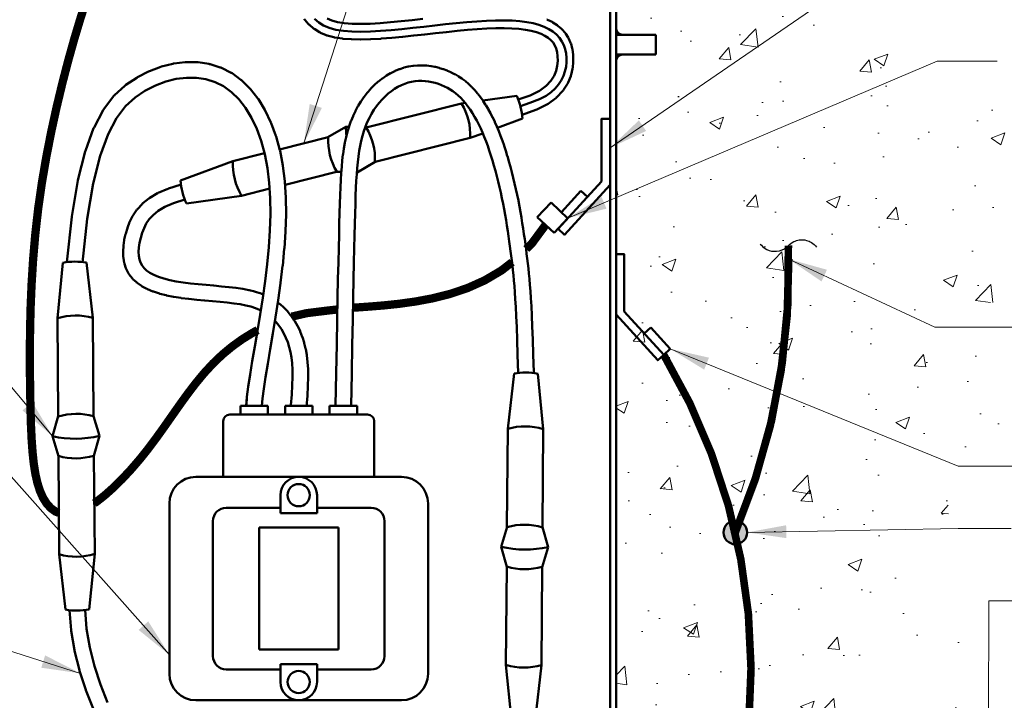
# Model space of a CAD drawing. Header units: inches. Extents: x 0 to 21.3, y 0 to 11.
# Tile 4 of 7: x 2.5 to 5.7, y 6.3 to 8.4. Entities that reach past the tile are written whole.
import ezdxf

# ---------------------------------------------------------------- set-up
doc = ezdxf.new("R2010")
doc.units = ezdxf.units.IN
doc.header["$LTSCALE"] = 0.375
doc.header["$MEASUREMENT"] = 0
doc.layers.get('0').update_dxf_attribs({"linetype": 'CONTINUOUS', "lineweight": 35})
for name, color, linetype, lineweight in [('E-AFLD-CIRC-SERS', 203, 'CONTINUOUS', 50), ('E-AFLD-DEVC', 23, 'CONTINUOUS', 50), ('E-AFLD-LITE-RUNW', 203, 'CONTINUOUS', 50), ('E-GRND-EQUI', 83, 'CONTINUOUS', 50), ('G-ANNO-PATT', 252, 'CONTINUOUS', 18), ('S-SLAB-EDGE', 41, 'CONTINUOUS', 35)]:
    doc.layers.add(name, color=color, linetype=linetype, lineweight=lineweight)
doc.layers.add('G-ANNO-TEXT', color=7, linetype='CONTINUOUS')
doc.styles.add('01-E-BLDG-1_1', font='arial.ttf', dxfattribs={"height": 0.09375})
doc.dimstyles.new('01-E-BLDG-1_1', dxfattribs={"dimtxt": 0.09375, "dimasz": 0.125, "dimexe": 0.0625, "dimexo": 0.0625, "dimgap": 0.0625, "dimtad": 1, "dimdec": 4, "dimzin": 3, "dimdsep": 46, "dimlunit": 4, "dimtxsty": '01-E-BLDG-1_1', "dimcen": 0.0625, "dimclrd": 1, "dimclre": 1, "dimclrt": 256, "dimazin": 0, "dimtfac": 1, "dimtdec": 4, "dimtmove": 1, "dimatfit": 3, "dimfxl": 1, "dimfrac": 2, "dimtolj": 1, "dimtzin": 3, "dimlwd": 0, "dimlwe": 0, "dimarcsym": 0})

# ---------------------------------------------------------------- blocks, each defined once
blk = doc.blocks.new('G-TSQIG')
at = {"color": 0, "linetype": 'ByBlock', "lineweight": -2}
blk.add_spline([(0.0118, 0.0893), (-0.0035, 0.0751), (-0.0147, 0.0481), (-0.009, 0.0131), (0, 0), (0.0112, -0.0179), (0.0152, -0.0359), (0.0121, -0.059), (0.0042, -0.0741), (-0.0118, -0.0893)], degree=3, dxfattribs=at)
blk = doc.blocks.new('G-TDT2')
at = {"linetype": 'ByBlock', "lineweight": -2}
h = blk.add_hatch(color=256, dxfattribs=at)
edge = h.paths.add_edge_path()
edge.add_arc((0, 0), 0.0444, 0, 360)
at = {"color": 0, "linetype": 'ByBlock', "lineweight": -2}
blk.add_circle((0, 0), 0.0444, dxfattribs=at)

msp = doc.modelspace()

# ---------------------------------------------------------------- hatches: boundary and pattern name
at = {"layer": 'G-ANNO-PATT'}
h = msp.add_hatch(dxfattribs=at)
h.set_pattern_fill('AR-CONC', color=256, scale=0.0625, style=0)
h.set_pattern_definition([(50, (-0.77263, 0), (0.448288, -0.03922), [0.046875, -0.515625]), (355, (-0.77263, 0), (-0.08672, 0.47012), [0.0375, -0.4125]), (100.4514, (-0.73527, -0.00327), (0.361568, 0.4309), [0.039838, -0.438214]), (46.184, (-0.77263, 0.125), (0.667026, -0.10345), [0.070312, -0.773437]), (96.6356, (-0.71705, 0.1164), (0.584164, 0.608824), [0.059756, -0.65732]), (351.184, (-0.7726, 0.125), (0.584164, 0.608824), [0.05625, -0.61875]), (21, (-0.71013, 0.09375), (0.373067, -0.251637), [0.046875, -0.515625]), (326, (-0.71013, 0.09375), (0.152072, 0.453219), [0.0375, -0.4125]), (71.4514, (-0.67904, 0.0728), (0.525139, 0.201582), [0.039838, -0.438214]), (37.5, (-0.77263, 0), (0.0076, 0.2080587), [0, -0.4075, 0, -0.41875, 0, -0.4140625]), (7.5, (-0.77263, 0), (0.1644185, 0.2465073), [0, -0.23875, 0, -0.398125, 0, -0.1578125]), (327.5, (-0.912, 0), (0.333639, -0.0140968), [0, -0.15625, 0, -0.4875, 0, -0.646875]), (317.5, (-0.9745, 0), (0.3644914, 0.0625656), [0, -0.203125, 0, -0.32375, 0, -0.459375])])
edge = h.paths.add_edge_path()
edge.add_line((5.3161, 5.97464), (5.28374, 5.97464))
edge.add_line((5.28374, 5.97464), (5.56935, 5.99944))
edge.add_line((5.56935, 5.99944), (5.49285, 6.69767))
edge.add_line((5.49285, 6.69767), (5.47383, 7.04492))
edge.add_line((5.47383, 7.04492), (5.70291, 7.0591))
edge.add_line((5.70291, 7.0591), (5.70696, 7.3973))
edge.add_line((5.70696, 7.3973), (5.44139, 7.39123))
edge.add_line((5.44139, 7.39123), (5.40704, 7.5194))
edge.add_line((5.40704, 7.5194), (6.65607, 7.56598))
edge.add_line((6.65607, 7.56598), (6.71539, 7.76825))
edge.add_line((6.71539, 7.76825), (5.6997, 7.77322))
edge.add_line((5.6997, 7.77322), (5.67445, 8.21401))
edge.add_line((5.67445, 8.21401), (5.38789, 8.12943))
edge.add_line((5.38789, 8.12943), (5.37767, 8.28868))
edge.add_line((5.37767, 8.28868), (5.37223, 8.37616))
edge.add_line((5.37223, 8.37616), (6.82442, 8.40109))
edge.add_line((6.82442, 8.40109), (6.80518, 8.63814))
edge.add_line((6.80518, 8.63814), (5.43159, 8.64311))
edge.add_line((5.43159, 8.64311), (5.42448, 8.80665))
edge.add_line((5.42448, 8.80665), (6.74372, 8.88717))
edge.add_line((6.74372, 8.88717), (6.72065, 9.2299))
edge.add_line((6.72065, 9.2299), (5.31393, 9.2299))
edge.add_line((5.31393, 9.2299), (4.44418, 9.2299))
edge.add_line((4.44418, 9.2299), (4.42308, 8.99712))
edge.add_line((4.42308, 8.99712), (4.42308, 8.40321))
edge.add_arc((4.44429, 8.40321), 0.02121, 180, 270)
edge.add_line((4.44429, 8.382), (4.55032, 8.382))
edge.add_line((4.55032, 8.382), (4.55032, 8.31838))
edge.add_line((4.55032, 8.31838), (4.44429, 8.31838))
edge.add_arc((4.44429, 8.29718), 0.02121, 90, 180)
edge.add_line((4.42308, 8.29718), (4.42298, 5.67939))
edge.add_arc((4.42298, 5.6464), 0.03299, 0, 90, ccw=False)
edge.add_line((4.45597, 5.6464), (4.45597, 5.61475))
edge.add_line((4.45597, 5.61475), (5.3161, 5.61475))
edge.add_line((5.3161, 5.61475), (5.3161, 5.97464))

# ---------------------------------------------------------------- linework, layer by layer
at = {"layer": 'E-AFLD-CIRC-SERS'}
for p, q in [((3.47422, 8.42047), (3.46073, 8.43199)), ((3.97859, 8.42426), (3.94648, 8.42168)), ((4.00939, 8.42618), (3.97859, 8.42426)), ((4.03865, 8.42729), (4.00939, 8.42618)), ((4.06617, 8.42748), (4.03865, 8.42729)), ((4.09191, 8.4267), (4.06617, 8.42748)), ((4.11586, 8.42492), (4.09191, 8.4267)), ((4.13801, 8.42212), (4.11586, 8.42492)), ((3.48991, 8.41093), (3.47422, 8.42047)), ((3.50808, 8.40335), (3.48991, 8.41093)), ((3.52902, 8.39772), (3.50808, 8.40335)), ((3.5529, 8.39399), (3.52902, 8.39772)), ((3.57947, 8.39199), (3.5529, 8.39399)), ((3.60836, 8.39148), (3.57947, 8.39199)), ((3.63919, 8.39224), (3.60836, 8.39148)), ((3.6716, 8.39407), (3.63919, 8.39224)), ((3.70523, 8.39672), (3.6716, 8.39407)), ((3.73971, 8.39998), (3.70523, 8.39672)), ((3.77466, 8.40363), (3.73971, 8.39998)), ((3.80975, 8.40746), (3.77466, 8.40363)), ((3.84471, 8.41132), (3.80975, 8.40746)), ((3.87931, 8.41507), (3.84471, 8.41132)), ((3.91331, 8.41857), (3.87931, 8.41507)), ((3.94648, 8.42168), (3.91331, 8.41857)), ((4.15836, 8.41826), (4.13801, 8.42212)), ((4.1769, 8.41332), (4.15836, 8.41826)), ((4.19362, 8.40727), (4.1769, 8.41332)), ((4.20852, 8.40008), (4.19362, 8.40727)), ((4.2216, 8.39175), (4.20852, 8.40008)), ((4.23288, 8.38235), (4.2216, 8.39175)), ((4.24242, 8.37195), (4.23288, 8.38235)), ((4.25025, 8.36067), (4.24242, 8.37195)), ((4.25642, 8.34858), (4.25025, 8.36067)), ((4.26096, 8.33578), (4.25642, 8.34858)), ((4.26392, 8.32235), (4.26096, 8.33578)), ((4.26534, 8.30839), (4.26392, 8.32235)), ((4.26525, 8.29401), (4.26534, 8.30839)), ((4.26023, 8.26473), (4.26357, 8.27938)), ((4.26357, 8.27938), (4.26525, 8.29401)), ((4.23945, 8.22263), (4.24826, 8.23615)), ((4.24826, 8.23615), (4.25516, 8.25025)), ((4.25516, 8.25025), (4.26023, 8.26473)), ((4.21582, 8.19818), (4.22867, 8.2099)), ((4.22867, 8.2099), (4.23945, 8.22263)), ((4.10607, 8.18711), (3.9981, 8.17197)), ((4.14849, 8.16459), (4.17898, 8.17663)), ((4.17898, 8.17663), (4.20024, 8.18741)), ((4.20024, 8.18741), (4.21582, 8.19818)), ((3.62608, 8.08581), (3.93018, 8.16245)), ((3.94206, 8.16412), (3.93018, 8.16245)), ((4.11799, 8.15436), (4.14849, 8.16459)), ((4.12447, 8.11411), (4.04462, 8.08455)), ((3.56073, 8.0881), (3.50344, 8.05463)), ((3.56073, 8.0881), (3.57063, 8.08775)), ((3.6226, 8.08593), (3.62703, 8.08578)), ((3.50426, 8.05511), (3.34947, 8.0161)), ((3.9579, 8.05246), (3.65468, 7.97604)), ((3.99799, 8.0673), (3.9579, 8.05246)), ((3.30129, 8.00396), (3.20017, 7.97847)), ((3.03359, 7.91682), (3.20017, 7.97847)), ((3.65468, 7.97604), (3.59734, 7.94283)), ((3.36671, 7.90347), (3.5311, 7.9449)), ((3.5311, 7.9449), (3.54624, 7.94443)), ((3.59595, 7.94288), (3.59734, 7.94283)), ((3.22788, 7.86848), (3.3177, 7.89112)), ((3.05199, 7.84382), (3.22788, 7.86848)), ((2.65794, 7.65428), (2.64017, 7.47756)), ((2.73322, 7.65483), (2.75359, 7.4784)), ((2.64017, 7.47756), (2.64246, 7.1649)), ((2.75589, 7.16481), (2.75359, 7.4784)), ((4.09781, 7.30124), (4.07744, 7.1248)), ((4.17309, 7.30068), (4.19086, 7.12397)), ((2.77454, 7.10214), (2.75562, 7.16573)), ((2.64246, 7.1649), (2.62474, 7.10104)), ((4.07514, 6.81122), (4.07744, 7.1248)), ((4.19086, 7.12397), (4.18857, 6.8113)), ((2.6434, 7.03745), (2.62474, 7.10104)), ((2.77454, 7.10214), (2.75656, 7.03828)), ((2.6457, 6.72478), (2.6434, 7.03745)), ((2.75681, 7.0392), (2.75912, 6.72562)), ((4.05649, 6.74855), (4.07541, 6.81213)), ((4.18857, 6.8113), (4.20629, 6.74745)), ((2.74134, 6.5489), (2.75912, 6.72562)), ((4.05649, 6.74855), (4.07448, 6.68469)), ((4.18763, 6.68386), (4.20629, 6.74745)), ((2.66606, 6.54835), (2.6457, 6.72478)), ((4.07422, 6.68561), (4.07191, 6.37202)), ((4.18534, 6.37119), (4.18763, 6.68386)), ((4.08969, 6.19531), (4.07191, 6.37202)), ((4.16497, 6.19476), (4.18534, 6.37119))]:
    msp.add_line(p, q, dxfattribs=at)
for points in [[(4.11118, 8.17515), (4.14954, 8.18842), (4.17845, 8.20306), (4.19981, 8.21861), (4.21496, 8.23452), (4.22523, 8.25056), (4.23179, 8.26667), (4.23547, 8.28284), (4.23694, 8.29871), (4.23672, 8.31344), (4.23504, 8.32648), (4.23201, 8.33784), (4.22775, 8.34776), (4.22223, 8.35653), (4.21532, 8.36445), (4.20679, 8.37171), (4.19639, 8.37835), (4.18398, 8.38434), (4.16946, 8.38959), (4.15284, 8.39402), (4.13413, 8.39757), (4.11338, 8.4002), (4.09061, 8.40189), (4.06588, 8.40264), (4.0392, 8.40246), (4.01063, 8.40137), (3.98035, 8.39949), (3.94864, 8.39693), (3.91574, 8.39385), (3.88192, 8.39037), (3.84741, 8.38663), (3.81247, 8.38277, -0.0002923), (3.81244, 8.38277), (3.77736, 8.37894, -0.001172), (3.77724, 8.37893), (3.74229, 8.37528, -0.0024286), (3.74205, 8.37525), (3.70757, 8.37199, -0.0039103), (3.70718, 8.37196), (3.67356, 8.3693, -0.0056515), (3.673, 8.36926), (3.64058, 8.36744, -0.0078101), (3.63981, 8.36741), (3.60897, 8.36665, -0.0106192), (3.60792, 8.36664), (3.57903, 8.36715, -0.01444), (3.5776, 8.36722), (3.55103, 8.36922, -0.0198445), (3.54908, 8.36945), (3.52519, 8.37317, -0.0269992), (3.52257, 8.37373), (3.50163, 8.37936, -0.0331609), (3.49852, 8.38042), (3.48034, 8.38801, -0.0378283), (3.477, 8.38971), (3.46131, 8.39925, -0.0400484), (3.45809, 8.40158), (3.4446, 8.4131, -0.0388498), (3.44187, 8.41582), (3.4303, 8.42932, -0.0345451), (3.42825, 8.43207)], [(4.12333, 8.12679), (4.16737, 8.14202, 0.0339096), (4.17047, 8.14334), (4.20267, 8.15964, 0.0401445), (4.20607, 8.16172), (4.23087, 8.17977, 0.0453112), (4.23425, 8.18273), (4.25258, 8.202, 0.0476456), (4.2555, 8.20571), (4.26829, 8.22567, 0.04597), (4.27039, 8.22972), (4.27857, 8.24983, 0.0406177), (4.27978, 8.25367), (4.28427, 8.2734, 0.0330075), (4.28479, 8.27664), (4.28653, 8.29546, 0.0265709), (4.28663, 8.2981), (4.28638, 8.31557, 0.0286329), (4.28618, 8.31841), (4.28409, 8.33448, 0.0328589), (4.28346, 8.33768), (4.27955, 8.35237, 0.0364894), (4.27837, 8.35579), (4.27263, 8.36915, 0.0387561), (4.27084, 8.37255), (4.26326, 8.38461, 0.0390559), (4.26095, 8.38772), (4.25155, 8.3985, 0.0372986), (4.24891, 8.4011), (4.23768, 8.41066, 0.0339645), (4.23497, 8.41266), (4.2219, 8.42101, 0.0298217), (4.21931, 8.42246), (4.20441, 8.42964, 0.0255884), (4.20207, 8.43063)], [(2.67038, 7.65635), (2.68591, 7.80082, -0.0149983), (2.68612, 7.80229), (2.70535, 7.91635, -0.0198954), (2.70576, 7.91828), (2.72871, 8.00945, -0.0263274), (2.72948, 8.01195), (2.75569, 8.08333, -0.0339729), (2.75707, 8.0864), (2.78607, 8.14107, -0.0410655), (2.78827, 8.1445), (2.8196, 8.18555, -0.0438899), (2.82253, 8.18876), (2.85573, 8.21928, -0.0387988), (2.85875, 8.22166), (2.89335, 8.24474, -0.0287946), (2.89582, 8.24618), (2.93136, 8.26438, -0.0273317), (2.93384, 8.26548), (2.96991, 8.27922, -0.0289539), (2.97265, 8.28008), (3.00884, 8.28925, -0.0309494), (3.01186, 8.28982), (3.04775, 8.2943, -0.0332662), (3.05105, 8.29449), (3.08623, 8.29419, -0.035762), (3.08977, 8.2939), (3.12384, 8.28869, -0.0381756), (3.12752, 8.28784), (3.16006, 8.27762, -0.0401313), (3.16375, 8.27612), (3.19435, 8.26078, -0.0405185), (3.19779, 8.2587), (3.22609, 8.2382, -0.0372219), (3.22891, 8.23582), (3.25475, 8.21048, -0.0330021), (3.25694, 8.20803), (3.28023, 8.17822, -0.02909), (3.28188, 8.17584), (3.30252, 8.14194, -0.0257319), (3.30374, 8.13969), (3.32163, 8.10208, -0.0229867), (3.32251, 8.09997), (3.33756, 8.05903, -0.0208187), (3.33819, 8.05706), (3.35028, 8.01317, -0.0191569), (3.35072, 8.01131), (3.35976, 7.96485, -0.0175886), (3.36003, 7.96313), (3.36599, 7.91447, -0.0150822), (3.36613, 7.91298), (3.36924, 7.86249, -0.0126581), (3.36929, 7.86123), (3.36985, 7.80924, -0.0105995), (3.36984, 7.80819), (3.36817, 7.75505, -0.0088413), (3.36813, 7.75417), (3.36452, 7.70023, -0.0073218), (3.36446, 7.69951), (3.35921, 7.64511, -0.0059859), (3.35915, 7.64452), (3.35257, 7.59001, -0.0047846), (3.35251, 7.58953), (3.3449, 7.53526, -0.0036524), (3.34485, 7.5349), (3.33654, 7.48129, -0.0025093), (3.3365, 7.48104), (3.32787, 7.42887, -0.0013794), (3.32785, 7.42874), (3.31932, 7.37887), (3.31131, 7.33222), (3.30425, 7.28978), (3.29856, 7.25249), (3.29467, 7.22142), (3.29298, 7.19847)], [(3.52805, 7.1989), (3.52986, 7.30251), (3.53153, 7.39353), (3.53306, 7.47314, -0.000253), (3.53306, 7.47317), (3.53447, 7.54258, -0.0002554), (3.53447, 7.54261), (3.53576, 7.60307), (3.53694, 7.65584), (3.53801, 7.70211), (3.53898, 7.7431), (3.53985, 7.7799, -0.0003017), (3.53985, 7.77993), (3.54069, 7.81309, -0.0006919), (3.54069, 7.81316), (3.54152, 7.84312, -0.0011883), (3.54153, 7.84324), (3.54241, 7.8704, -0.0017918), (3.54242, 7.87058), (3.5434, 7.89537, -0.0024839), (3.54341, 7.89562), (3.54455, 7.91845, -0.0032184), (3.54457, 7.91877), (3.5459, 7.94007, -0.0039172), (3.54593, 7.94045), (3.54751, 7.96063, -0.0045736), (3.54755, 7.96108), (3.54943, 7.98049, -0.0055044), (3.54949, 7.98104), (3.55172, 7.99979, -0.0065686), (3.55181, 8.00043), (3.55445, 8.01856, -0.0076731), (3.55457, 8.01931), (3.55768, 8.03685, -0.0087947), (3.55785, 8.03771), (3.56149, 8.05471, -0.0099029), (3.56171, 8.05566), (3.56593, 8.07215, -0.0109596), (3.56622, 8.0732), (3.57107, 8.08922, -0.011921), (3.57144, 8.09035), (3.57699, 8.10594, -0.0126248), (3.57744, 8.10711), (3.58373, 8.1223, -0.0127955), (3.58424, 8.12347), (3.59124, 8.13821, -0.0129316), (3.59183, 8.13935), (3.59951, 8.15358, -0.0131693), (3.60016, 8.15472), (3.6085, 8.16838, -0.0135139), (3.60923, 8.1695), (3.61818, 8.18253, -0.013971), (3.619, 8.18365), (3.62853, 8.19599, -0.0145463), (3.62945, 8.19711), (3.63953, 8.20869, -0.0152449), (3.64055, 8.20981), (3.65115, 8.22058, -0.0159443), (3.65229, 8.22167), (3.66336, 8.23158, -0.0162465), (3.6646, 8.23262), (3.67609, 8.24162, -0.0165027), (3.67741, 8.24259), (3.68926, 8.25068, -0.0168437), (3.69067, 8.25158), (3.70282, 8.25872, -0.0172771), (3.70432, 8.25954), (3.71671, 8.26572, -0.0178085), (3.71832, 8.26645), (3.73089, 8.27164, -0.0184407), (3.7326, 8.27227), (3.74529, 8.27644, -0.0191727), (3.74712, 8.27697), (3.75987, 8.2801, -0.0197262), (3.76179, 8.28049), (3.77453, 8.28257, -0.0191961), (3.77643, 8.28281), (3.78913, 8.2839, -0.0183039), (3.79095, 8.28398), (3.80357, 8.28414, -0.017358), (3.80529, 8.2841), (3.81778, 8.28338, -0.0164026), (3.8194, 8.28323), (3.83172, 8.28171, -0.0154742), (3.83324, 8.28147), (3.84535, 8.27921, -0.0146011), (3.84677, 8.2789), (3.85861, 8.27596, -0.0138041), (3.85994, 8.27559), (3.87148, 8.27204, -0.0133248), (3.87274, 8.27162), (3.88395, 8.2675, -0.0137675), (3.88522, 8.267), (3.8961, 8.26231, -0.0143216), (3.89739, 8.26171), (3.90795, 8.25642, -0.0147236), (3.90923, 8.25573), (3.91947, 8.24983, -0.0149532), (3.92074, 8.24905), (3.93066, 8.2425, -0.0149999), (3.93188, 8.24165), (3.94151, 8.23444, -0.014864), (3.94267, 8.23352), (3.952, 8.22562, -0.0145565), (3.95308, 8.22465), (3.96213, 8.21604, -0.0139679), (3.96311, 8.21505), (3.97189, 8.20571, -0.0128313), (3.97274, 8.20476), (3.98124, 8.19473, -0.0116863), (3.98197, 8.19383), (3.99019, 8.18316, -0.0106717), (3.99081, 8.18231), (3.99875, 8.17105, -0.0097778), (3.99929, 8.17024), (4.00694, 8.15843, -0.0089938), (4.00741, 8.15767), (4.01476, 8.14536, -0.0083086), (4.01518, 8.14465), (4.02224, 8.13189, -0.0077116), (4.0226, 8.13121), (4.02936, 8.11805, -0.0071931), (4.02967, 8.11741), (4.03614, 8.10388, -0.0067124), (4.03642, 8.10328), (4.0426, 8.08939, -0.0062248), (4.04285, 8.08882), (4.04878, 8.07456, -0.0057324), (4.04899, 8.07403), (4.05469, 8.05939, -0.0052413), (4.05487, 8.0589), (4.06036, 8.04387, -0.0047567), (4.06052, 8.04342), (4.06582, 8.028, -0.0042829), (4.06595, 8.02759), (4.07109, 8.01176, -0.003823), (4.07121, 8.0114), (4.07621, 7.99516, -0.0034219), (4.0763, 7.99484), (4.08118, 7.97819, -0.0032172), (4.08127, 7.97788), (4.08602, 7.96087, -0.0030923), (4.0861, 7.96057), (4.0907, 7.94326, -0.0030018), (4.09077, 7.94297), (4.09522, 7.9254, -0.0029422), (4.09529, 7.92512), (4.09956, 7.90736, -0.0029114), (4.09962, 7.90708), (4.1037, 7.88918, -0.0029081), (4.10377, 7.8889), (4.10765, 7.87093, -0.0029317), (4.10771, 7.87064), (4.11137, 7.85265, -0.0029189), (4.11143, 7.85236), (4.11487, 7.8344, -0.0026764), (4.11492, 7.83414), (4.11814, 7.81628, -0.0023897), (4.11818, 7.81605), (4.1212, 7.79835, -0.0021177), (4.12124, 7.79814), (4.12407, 7.78067, -0.0018556), (4.1241, 7.78049), (4.12675, 7.7633, -0.0015987), (4.12677, 7.76315), (4.12926, 7.74632, -0.001342), (4.12928, 7.74619), (4.13161, 7.72977, -0.0010796), (4.13163, 7.72967), (4.13382, 7.71374, -0.0009105), (4.13384, 7.71365), (4.13591, 7.69822, -0.0011462), (4.13592, 7.6981), (4.13788, 7.68298, -0.001454), (4.1379, 7.68283), (4.13976, 7.66778, -0.001699), (4.13978, 7.66761), (4.14156, 7.65238, -0.0018594), (4.14158, 7.6522), (4.14328, 7.63657, -0.001927), (4.1433, 7.63638), (4.14495, 7.62011, -0.0019071), (4.14497, 7.61992), (4.14658, 7.60277, -0.0018156), (4.1466, 7.60259), (4.14817, 7.58431, -0.0018255), (4.14819, 7.58413), (4.14975, 7.56438, -0.0022441), (4.14977, 7.56416), (4.15131, 7.54208, -0.0024174), (4.15133, 7.54184), (4.15286, 7.51646, -0.0022957), (4.15287, 7.51623), (4.15438, 7.48658, -0.0020269), (4.15439, 7.48638), (4.15589, 7.45148, -0.001717), (4.1559, 7.45131), (4.15738, 7.4102, -0.001423), (4.15739, 7.41006), (4.15885, 7.36175, -0.0011676), (4.15886, 7.36164), (4.16031, 7.30517)], [(2.72025, 7.65547), (2.73523, 7.79477), (2.75417, 7.90711), (2.77657, 7.99606), (2.80174, 8.06461), (2.829, 8.11598), (2.85776, 8.15367), (2.88793, 8.1814), (2.91973, 8.20262), (2.95279, 8.21954), (2.98624, 8.23228), (3.01954, 8.24071), (3.05227, 8.2448), (3.08402, 8.24453), (3.11445, 8.23987), (3.14327, 8.23082), (3.17028, 8.21728), (3.19545, 8.19905), (3.2188, 8.17616), (3.2402, 8.14877), (3.25943, 8.1172), (3.27628, 8.08177), (3.29057, 8.04287), (3.30214, 8.00089), (3.31083, 7.95622), (3.31659, 7.90918), (3.31962, 7.86006), (3.32017, 7.80923), (3.31853, 7.75705), (3.31497, 7.70391), (3.30979, 7.65017), (3.30328, 7.59619), (3.29573, 7.54233), (3.28747, 7.48902), (3.27887, 7.43704), (3.27036, 7.38724), (3.26234, 7.34056, 0.0013073), (3.26232, 7.34043), (3.25522, 7.29776, 0.0033514), (3.25517, 7.29743), (3.24941, 7.25965, 0.0066357), (3.24932, 7.259), (3.2453, 7.22697, 0.0129103), (3.24517, 7.2257), (3.2433, 7.20028)], [(3.03185, 7.90314), (2.99483, 7.89146, 0.0256768), (2.99244, 7.89057), (2.96216, 7.87746, 0.0308654), (2.95943, 7.87607), (2.93509, 7.86175, 0.0355797), (2.93218, 7.85975), (2.91298, 7.84441, 0.0383318), (2.9102, 7.84182), (2.89535, 7.82567, 0.0376104), (2.89304, 7.82274), (2.88175, 7.80599, 0.032873), (2.88011, 7.80317), (2.87157, 7.786, 0.0248882), (2.87058, 7.78374), (2.864, 7.76638, 0.017042), (2.86345, 7.76477), (2.8582, 7.7474, 0.0169851), (2.85776, 7.74577), (2.8538, 7.72856, 0.0195005), (2.85344, 7.72666), (2.85093, 7.70977, 0.0226882), (2.8507, 7.70753), (2.84976, 7.69114, 0.026619), (2.84974, 7.68849), (2.85052, 7.67274, 0.0312607), (2.85087, 7.66966), (2.85349, 7.65472, 0.0363482), (2.85437, 7.65123), (2.85899, 7.63726, 0.0412341), (2.86059, 7.6335), (2.86734, 7.62067, 0.0439152), (2.8697, 7.61701), (2.87867, 7.60545, 0.0406753), (2.8814, 7.60247), (2.89253, 7.59214, 0.0350936), (2.89524, 7.58995), (2.90842, 7.58078, 0.0293344), (2.9109, 7.57926), (2.92602, 7.57118, 0.0241185), (2.92818, 7.57016), (2.94513, 7.56311, 0.019706), (2.94696, 7.56243), (2.96563, 7.55634, 0.0160946), (2.96716, 7.55589), (2.98744, 7.55069, 0.013176), (2.98871, 7.5504), (3.01049, 7.54603, 0.0105946), (3.01152, 7.54584), (3.03464, 7.54221, 0.0077263), (3.0354, 7.5421), (3.05953, 7.53906, 0.0052609), (3.06005, 7.53901), (3.0848, 7.53642, 0.0031856), (3.08511, 7.53639), (3.1101, 7.5341, 0.0013017), (3.11023, 7.53409), (3.13505, 7.53195), (3.15921, 7.52981), (3.18225, 7.52753), (3.20374, 7.52498), (3.22339, 7.52202), (3.24124, 7.51858), (3.25743, 7.5146), (3.27208, 7.51001), (3.28535, 7.50477), (3.28959, 7.50269)], [(3.0468, 7.85576), (3.011, 7.84446), (2.9833, 7.83247), (2.96181, 7.81983), (2.94548, 7.80679), (2.93319, 7.79342), (2.92386, 7.77957), (2.9166, 7.76498), (2.91076, 7.74957), (2.90599, 7.73381), (2.90244, 7.71837), (2.90023, 7.70356), (2.89943, 7.68961), (2.90006, 7.67674), (2.90211, 7.66511), (2.90552, 7.65482), (2.91029, 7.64574), (2.91668, 7.6375), (2.92505, 7.62973), (2.9356, 7.62239), (2.94837, 7.61557), (2.96331, 7.60936), (2.98028, 7.60382), (2.99914, 7.59898), (3.01976, 7.59484), (3.04198, 7.59134), (3.06546, 7.58839), (3.0898, 7.58585), (3.11456, 7.58358), (3.13935, 7.58145, -0.0005595), (3.1394, 7.58144), (3.16372, 7.57929, -0.0025711), (3.16398, 7.57926), (3.18739, 7.57695, -0.0049501), (3.18788, 7.5769), (3.20999, 7.57426, -0.0077549), (3.21076, 7.57416), (3.23129, 7.57107, -0.0102339), (3.23229, 7.5709), (3.25126, 7.56724, -0.0127629), (3.2525, 7.56697), (3.27005, 7.56265, -0.0154549), (3.27153, 7.56224), (3.28777, 7.55716, -0.0181227), (3.28947, 7.55656), (3.29729, 7.55347, -0.0204881)], [(3.34375, 7.52782), (3.34958, 7.52349, -0.0227007), (3.35132, 7.52207), (3.36288, 7.51174, -0.021579), (3.36442, 7.51024), (3.37524, 7.49874, -0.0204632), (3.37657, 7.49721), (3.38662, 7.48461, -0.0194845), (3.38777, 7.48305), (3.39699, 7.46944, -0.018653), (3.39797, 7.46787), (3.40631, 7.45332, -0.0179694), (3.40714, 7.45174), (3.41456, 7.43634, -0.0174285), (3.41526, 7.43476), (3.42171, 7.41857, -0.0170215), (3.42228, 7.41698), (3.42771, 7.4001, -0.016876), (3.42817, 7.39849), (3.43254, 7.3809, -0.016835), (3.43289, 7.37926), (3.43621, 7.36062, -0.0158027), (3.43644, 7.35907), (3.43872, 7.33896, -0.013929), (3.43884, 7.33758), (3.4401, 7.31556, -0.0116647), (3.44014, 7.3144), (3.4404, 7.29005, -0.0093793), (3.44039, 7.28912), (3.43967, 7.26201, -0.0072998), (3.43964, 7.26128), (3.43794, 7.23099, -0.005526), (3.4379, 7.23044), (3.43525, 7.19653)], [(3.28747, 7.48902), (3.27887, 7.43704), (3.27036, 7.38724), (3.26234, 7.34056, 0.0013073), (3.26232, 7.34043), (3.25522, 7.29776, 0.0033514), (3.25517, 7.29743), (3.24941, 7.25965, 0.0066357), (3.24932, 7.259), (3.2453, 7.22697, 0.0129103), (3.24517, 7.2257), (3.24317, 7.19847)], [(2.67871, 6.54644), (2.68366, 6.48231, 0.0236767), (2.68396, 6.47998), (2.69466, 6.41832, 0.0194799), (2.69506, 6.41642), (2.71076, 6.35487, 0.0162712), (2.71121, 6.35332), (2.7309, 6.29285, 0.0138605), (2.73136, 6.29155), (2.75404, 6.23311, 0.0120968)]]:
    msp.add_lwpolyline(points, format="xyb", dxfattribs=at)
for points in [[(3.80703, 8.43215), (3.77202, 8.42833), (3.73725, 8.4247), (3.70308, 8.42147), (3.66993, 8.41885), (3.63818, 8.41707), (3.60827, 8.41632), (3.58063, 8.41681), (3.55576, 8.41869), (3.53418, 8.42205), (3.51612, 8.42691), (3.50121, 8.43313)], [(2.72025, 7.65547), (2.73523, 7.79477), (2.75417, 7.90711), (2.77657, 7.99606), (2.80174, 8.06461), (2.829, 8.11598), (2.85776, 8.15367), (2.88793, 8.1814), (2.91973, 8.20262), (2.95279, 8.21954), (2.98624, 8.23228), (3.01954, 8.24071), (3.05227, 8.2448), (3.08402, 8.24453), (3.11445, 8.23987), (3.14327, 8.23082), (3.17028, 8.21728), (3.19545, 8.19905), (3.2188, 8.17616), (3.2402, 8.14877), (3.25943, 8.1172), (3.27628, 8.08177), (3.29057, 8.04287), (3.30214, 8.00089), (3.31083, 7.95622), (3.31659, 7.90918), (3.31962, 7.86006), (3.32017, 7.80923), (3.31853, 7.75705), (3.31497, 7.70391), (3.30979, 7.65017), (3.30328, 7.59619), (3.29573, 7.54233)], [(3.57773, 7.19803), (3.57953, 7.30165), (3.5812, 7.39262), (3.58274, 7.47217), (3.58414, 7.54156), (3.58543, 7.60202), (3.58661, 7.65474), (3.58768, 7.70096), (3.58864, 7.74193), (3.58952, 7.7787), (3.59035, 7.81182), (3.59118, 7.84168), (3.59206, 7.86869), (3.59304, 7.89327), (3.59416, 7.91582), (3.59547, 7.93677), (3.59702, 7.95652), (3.59885, 7.97543), (3.60102, 7.99359), (3.60356, 8.01101), (3.60653, 8.02775), (3.60997, 8.04383), (3.61393, 8.05932), (3.61845, 8.07425), (3.62359, 8.0887), (3.62939, 8.10272), (3.63584, 8.11631), (3.64291, 8.1294), (3.65056, 8.14193), (3.65874, 8.15383), (3.6674, 8.16504), (3.67651, 8.17551), (3.68602, 8.18518), (3.69589, 8.19402), (3.7061, 8.20203), (3.71658, 8.20918), (3.72726, 8.21546), (3.73809, 8.22086), (3.74899, 8.22536), (3.7599, 8.22895), (3.77077, 8.23162), (3.78161, 8.23339), (3.79246, 8.23432), (3.8033, 8.23445), (3.81412, 8.23383), (3.82487, 8.2325), (3.8355, 8.23051), (3.84598, 8.22791), (3.85624, 8.22475), (3.86619, 8.2211), (3.87579, 8.21696), (3.88505, 8.21233), (3.89401, 8.20716), (3.9027, 8.20143), (3.91114, 8.19511), (3.91936, 8.18816), (3.92739, 8.18052), (3.93525, 8.17215), (3.94296, 8.16305), (3.9505, 8.15326), (3.95785, 8.14283), (3.96499, 8.13181), (3.9719, 8.12024), (3.97858, 8.10817), (3.985, 8.09567), (3.99117, 8.08277), (3.99709, 8.06946), (4.00279, 8.05575), (4.00829, 8.04161), (4.01361, 8.02705), (4.01876, 8.01205), (4.02378, 7.9966), (4.02867, 7.98071), (4.03346, 7.96437), (4.03812, 7.94767), (4.04264, 7.93064), (4.04701, 7.91336), (4.05122, 7.89588), (4.05523, 7.87827), (4.05905, 7.86058), (4.06266, 7.84287), (4.06605, 7.82519), (4.06923, 7.80757), (4.07221, 7.79009), (4.07501, 7.77282), (4.07763, 7.7558), (4.0801, 7.73912), (4.08242, 7.72283), (4.0846, 7.707), (4.08666, 7.69166), (4.0886, 7.67667), (4.09044, 7.66176), (4.0922, 7.64672), (4.09389, 7.63127), (4.09552, 7.61519), (4.09711, 7.59822), (4.09867, 7.58013), (4.10021, 7.56058), (4.10174, 7.53873), (4.10326, 7.51359), (4.10476, 7.48415), (4.10625, 7.44944), (4.10773, 7.40848), (4.10919, 7.3603), (4.11064, 7.30389)], [(3.33458, 7.46945), (3.33837, 7.46543), (3.34718, 7.45439), (3.35533, 7.44235), (3.36277, 7.42938), (3.36943, 7.41556), (3.37524, 7.40097), (3.38016, 7.38569), (3.38412, 7.36973), (3.38716, 7.35268), (3.38928, 7.33404), (3.39047, 7.31329), (3.39072, 7.28998), (3.39001, 7.2637), (3.38835, 7.23404), (3.38572, 7.2004)], [(2.72849, 6.54697), (2.7331, 6.48731), (2.74344, 6.42776), (2.75869, 6.36793), (2.77792, 6.30888), (2.80014, 6.25165)]]:
    msp.add_lwpolyline(points, dxfattribs=at)
for centre, radius, start, end in [((3.9247, 8.10258), 0.2001, 3.30236, 24.9876), ((3.75796, 8.06056), 0.2001, 357.67993, 30.61002), ((3.90657, 8.09801), 0.34598, 181.64154, 186.37197), ((3.45386, 7.98392), 0.2001, 357.67993, 30.61002), ((3.7042, 8.04701), 0.2001, 177.67993, 210.61002), ((3.4001, 7.97037), 0.2001, 177.67993, 210.61002), ((3.90657, 8.09801), 0.34598, 206.20337, 206.64842), ((3.23336, 7.92835), 0.2001, 183.30236, 204.9876), ((2.69703, 7.45804), 0.20009, 79.57807, 101.26331), ((2.69829, 7.2861), 0.20009, 73.95564, 106.88574), ((4.13401, 7.10444), 0.20009, 78.73669, 100.42193), ((2.70059, 6.97251), 0.20009, 73.95564, 106.88574), ((4.13274, 6.9325), 0.20009, 73.11426, 106.04436), ((2.69716, 7.43934), 0.34597, 257.91725, 282.92413), ((2.69869, 7.23067), 0.20009, 253.95564, 286.88574), ((4.13044, 6.61892), 0.20009, 73.11426, 106.04436), ((2.701, 6.91708), 0.20009, 253.95564, 286.88574), ((4.13387, 7.08575), 0.34597, 257.07587, 282.08275), ((4.13234, 6.87707), 0.20009, 253.11426, 286.04436), ((2.70226, 6.74514), 0.20009, 259.57807, 281.26331), ((4.13003, 6.56349), 0.20009, 253.11426, 286.04436)]:
    msp.add_arc(centre, radius, start, end, dxfattribs=at)
at = {"layer": 'E-AFLD-DEVC'}
for p, q in [((3.22428, 7.19847), (3.31187, 7.19847)), ((3.22428, 7.19847), (3.22428, 7.17028)), ((3.31187, 7.19847), (3.31187, 7.17028)), ((3.45428, 7.19847), (3.36669, 7.19847)), ((3.36669, 7.19847), (3.36669, 7.17028)), ((3.45428, 7.19847), (3.45428, 7.17028)), ((3.59669, 7.19847), (3.50909, 7.19847)), ((3.50909, 7.19847), (3.50909, 7.17028)), ((3.59669, 7.19847), (3.59669, 7.17028)), ((3.19061, 7.17028), (3.63036, 7.17028)), ((3.16951, 6.97154), (3.16951, 7.14918)), ((3.65146, 6.97154), (3.65146, 7.14918)), ((3.08217, 6.97154), (3.7388, 6.97154)), ((2.99778, 6.88715), (2.99778, 6.34335)), ((3.35213, 6.85626), (3.35213, 6.91319)), ((3.46884, 6.85626), (3.46884, 6.91319)), ((3.82319, 6.88715), (3.82319, 6.34335)), ((3.17888, 6.87298), (3.35213, 6.87298)), ((3.35213, 6.85626), (3.46884, 6.85626)), ((3.46884, 6.87298), (3.64209, 6.87298)), ((3.13668, 6.83078), (3.13668, 6.39972)), ((3.68429, 6.83078), (3.68429, 6.39972)), ((3.2839, 6.42044), (3.2839, 6.81006)), ((3.2839, 6.81006), (3.53707, 6.81006)), ((3.53707, 6.42044), (3.53707, 6.81006)), ((3.2839, 6.42044), (3.53707, 6.42044)), ((3.17888, 6.35752), (3.35213, 6.35752)), ((3.35213, 6.37424), (3.35213, 6.31731)), ((3.35213, 6.37424), (3.46884, 6.37424)), ((3.46884, 6.37424), (3.46884, 6.31731)), ((3.46884, 6.35752), (3.64209, 6.35752)), ((3.08217, 6.25896), (3.7388, 6.25896))]:
    msp.add_line(p, q, dxfattribs=at)
for centre in [(3.41048, 6.91319), (3.41048, 6.31731)]:
    msp.add_circle(centre, 0.0354, dxfattribs=at)
for centre, radius, start, end in [((3.19061, 7.14918), 0.0211, 90, 180), ((3.63036, 7.14918), 0.0211, 0, 90), ((3.08217, 6.88715), 0.08439, 90, 180), ((3.41048, 6.91319), 0.05836, 0, 180), ((3.7388, 6.88715), 0.08439, 0, 90), ((3.17888, 6.83078), 0.04219, 90, 180), ((3.64209, 6.83078), 0.04219, 0, 90), ((3.17888, 6.39972), 0.04219, 180, 270), ((3.64209, 6.39972), 0.04219, 270, 0), ((3.08217, 6.34335), 0.08439, 180, 270), ((3.41048, 6.31731), 0.05836, 180, 0), ((3.7388, 6.34335), 0.08439, 270, 0)]:
    msp.add_arc(centre, radius, start, end, dxfattribs=at)
at = {"layer": 'E-AFLD-LITE-RUNW'}
for p, q in [((4.55032, 8.382), (4.42308, 8.382)), ((4.55032, 8.382), (4.55032, 8.31838)), ((4.55032, 8.31838), (4.42308, 8.31838))]:
    msp.add_line(p, q, dxfattribs=at)
msp.add_lwpolyline([(4.42308, 5.6464), (4.42308, 8.91361), (4.40459, 8.91361), (4.40459, 5.6464)], close=True, dxfattribs=at)
for centre, start, end in [((4.44429, 8.40321), 180, 270), ((4.44429, 8.29718), 90, 180)]:
    msp.add_arc(centre, 0.02121, start, end, dxfattribs=at)
at = {"layer": 'E-GRND-EQUI', "linetype": 'Continuous'}
for p, q in [((4.31112, 7.884), (4.24904, 7.81603)), ((4.31112, 7.884), (4.33188, 7.86505)), ((4.17163, 7.80044), (4.21619, 7.84711)), ((4.21619, 7.84711), (4.26894, 7.79613)), ((4.17163, 7.80044), (4.22525, 7.7504)), ((4.22525, 7.7504), (4.2698, 7.79707)), ((4.53418, 7.44766), (4.51347, 7.42865)), ((4.53418, 7.44766), (4.59644, 7.37985))]:
    msp.add_line(p, q, dxfattribs=at)
at = {"layer": 'E-GRND-EQUI'}
msp.add_line((4.59644, 7.37985), (4.57555, 7.36067), dxfattribs=at)
at = {"layer": 'E-GRND-EQUI', "linetype": 'Continuous', "const_width": 0.02644}
for points in [[(2.73139, 8.4886), (2.71307, 8.43171), (2.6942, 8.36891), (2.67512, 8.30081), (2.65623, 8.22825), (2.63794, 8.15206), (2.62065, 8.07308), (2.60479, 7.99215), (2.59075, 7.9101), (2.57893, 7.82777), (2.56964, 7.74596), (2.56269, 7.66532), (2.55778, 7.58647), (2.55461, 7.51002), (2.55287, 7.4366), (2.55227, 7.36682), (2.5525, 7.30129), (2.55327, 7.24064), (2.55436, 7.18533), (2.55587, 7.13521), (2.55799, 7.08999), (2.56091, 7.04938), (2.56483, 7.01309), (2.56992, 6.98082), (2.57639, 6.95228), (2.58442, 6.92717), (2.59416, 6.90529), (2.60568, 6.8868), (2.61899, 6.87197), (2.63411, 6.86105), (2.64473, 6.85682)], [(4.13685, 7.6983), (4.1554, 7.71718), (4.19844, 7.77542)], [(3.58238, 7.51092), (3.58657, 7.51123), (3.63305, 7.5145), (3.6813, 7.51841), (3.73143, 7.52366), (3.7836, 7.53096), (3.83773, 7.54106), (3.89308, 7.55495), (3.94872, 7.57364), (4.0037, 7.59818), (4.0571, 7.6296), (4.09161, 7.65627)], [(3.38801, 7.4827), (3.43569, 7.49371), (3.50567, 7.5024), (3.53372, 7.5055)], [(2.75793, 6.88732), (2.76349, 6.89097), (2.79059, 6.91211), (2.81846, 6.93685), (2.84671, 6.96466), (2.87497, 6.99501), (2.90285, 7.02737), (2.92997, 7.0612), (2.95606, 7.09599), (2.98137, 7.13134), (3.00625, 7.16684), (3.03105, 7.20211), (3.05613, 7.23675), (3.08184, 7.27038), (3.10855, 7.30259), (3.13661, 7.333), (3.1663, 7.36127), (3.19762, 7.38725), (3.2305, 7.41086), (3.26486, 7.43203), (3.27928, 7.43954)]]:
    msp.add_lwpolyline(points, dxfattribs=at)
at = {"layer": 'E-GRND-EQUI', "linetype": 'Continuous'}
for points in [[(4.37648, 7.91389), (4.23826, 7.76253), (4.25902, 7.74358), (4.40459, 7.90298), (4.40459, 8.11322), (4.37648, 8.11322)], [(4.44885, 7.49941), (4.57555, 7.36067), (4.55652, 7.34329), (4.42308, 7.48941), (4.42308, 7.68213), (4.44885, 7.68213)]]:
    msp.add_lwpolyline(points, close=True, dxfattribs=at)
at = {"layer": 'E-GRND-EQUI', "linetype": 'Continuous', "const_width": 0.02424}
for points in [[(4.80374, 6.79431, 0.1091079), (4.97332, 7.70936, 0.1091079)], [(4.80379, 6.79444, 0.1040413), (4.97442, 7.66626, 0.1040413)], [(4.57555, 7.36067, -0.1573445), (4.84698, 6.18524, 0.3094585), (5.02273, 5.84428, 0.1417392), (5.20434, 5.78088), (5.80476, 5.78106)]]:
    msp.add_lwpolyline(points, format="xyb", dxfattribs=at)

# ---------------------------------------------------------------- block references
at = {"layer": 'E-GRND-EQUI', "linetype": 'Continuous', "xscale": 0.85, "yscale": 0.85, "zscale": 0.85}
msp.add_blockref('G-TDT2', (4.80379, 6.79444), dxfattribs=at)
at = {"layer": 'G-ANNO-TEXT', "rotation": 94.41285037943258}
msp.add_blockref('G-TSQIG', (4.97332, 7.70936), dxfattribs=at)

# ---------------------------------------------------------------- leaders
at = {"layer": 'G-ANNO-TEXT'}
for points in [[(3.42687, 8.03561), (4.09967, 10.13673), (4.28334, 10.13673)], [(4.40459, 8.02118), (5.46359, 8.74711), (5.64725, 8.74711)], [(2.99778, 6.40361), (1.43897, 8.15765), (1.34713, 8.15765)]]:
    msp.add_leader(points, dimstyle='01-E-BLDG-1_1', dxfattribs=at)
for points in [[(4.2698, 7.79707), (5.44777, 8.29732), (5.63992, 8.29732)], [(4.97442, 7.66626), (5.4409, 7.44924), (5.72504, 7.44924)], [(4.59644, 7.37985), (5.51538, 7.00585), (5.71469, 7.00585)], [(2.714, 6.34476), (0.93969, 6.90669), (0.77626, 6.90669)], [(4.84155, 6.79444), (5.51555, 6.80688), (5.68433, 6.80688)], [(5.61104, 5.78733), (5.61268, 6.5767), (5.72007, 6.5767)]]:
    msp.add_leader(points, dimstyle='01-E-BLDG-1_1', override={"dimgap": 0.0625, "dimtad": 0}, dxfattribs=at)
at = {"layer": 'S-SLAB-EDGE'}
msp.add_leader([(2.62474, 7.10104), (1.29082, 8.69116), (0.6863, 8.69116)], dimstyle='01-E-BLDG-1_1', override={"dimgap": 0.0625, "dimtad": 0}, dxfattribs=at)

doc.saveas('drawing.dxf')
